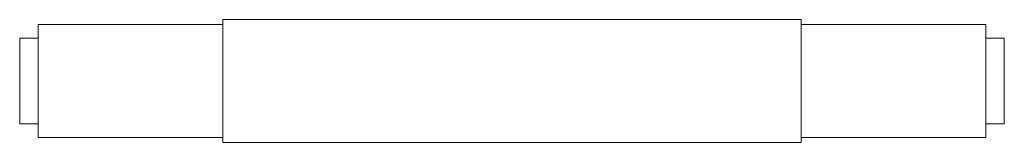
# Paper-space layout '_Front' of a CAD drawing. Header units: millimetres. Extents: x -80 to 80, y -10 to 10.
import ezdxf

# ---------------------------------------------------------------- set-up
doc = ezdxf.new("R2010")
doc.units = ezdxf.units.MM

psp = doc.layouts.new('_Front')

# ---------------------------------------------------------------- linework, layer by layer
at = {"color": 7, "linetype": 'Continuous', "lineweight": 15}
for p, q in [((47, 10), (-47, 10)), ((-47, 10), (-47, -10)), ((47, 10), (47, -10)), ((-47, 9.2), (-77, 9.2)), ((-77, 9.2), (-77, -9.2)), ((77, 9.2), (47, 9.2)), ((77, 9.2), (77, -9.2)), ((-77, 7), (-80, 7)), ((-80, 7), (-80, -7)), ((80, 7), (77, 7)), ((80, 7), (80, -7)), ((-80, -7), (-77, -7)), ((77, -7), (80, -7)), ((-77, -9.2), (-47, -9.2)), ((47, -9.2), (77, -9.2)), ((-47, -10), (47, -10))]:
    psp.add_line(p, q, dxfattribs=at)

doc.saveas('drawing.dxf')
